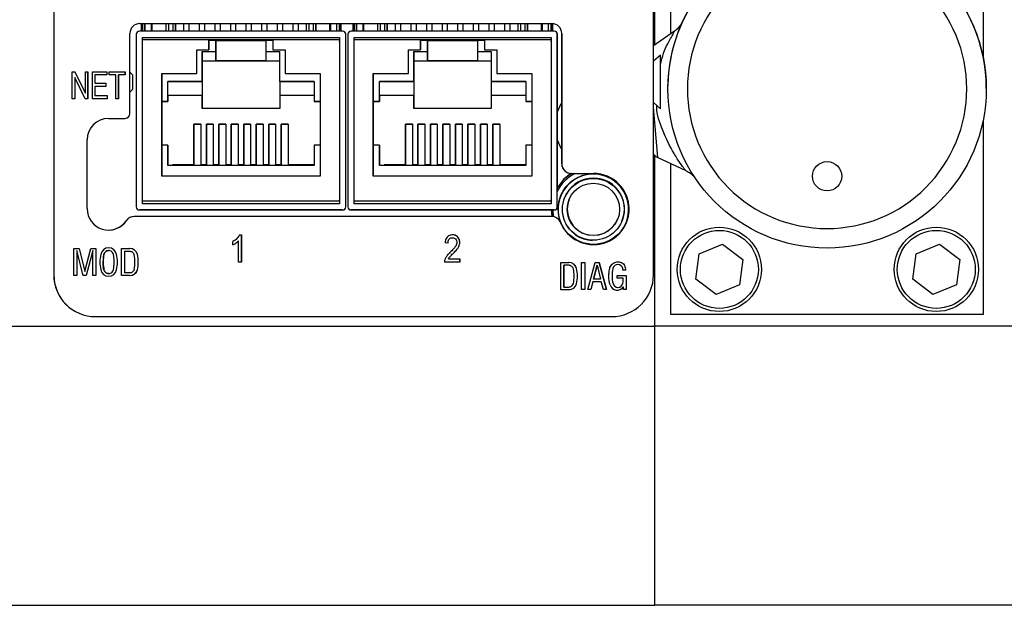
# Model space of a CAD drawing. Header units: inches. Extents: x 5.2 to 32.1, y 1.2 to 20.9.
# Tile 5 of 13: x 15 to 18.2, y 14.4 to 16.2. Entities that reach past the tile are written whole.
import ezdxf

# ---------------------------------------------------------------- set-up
doc = ezdxf.new("R2010")
doc.units = ezdxf.units.IN
doc.header["$MEASUREMENT"] = 0

msp = doc.modelspace()

# ---------------------------------------------------------------- linework, layer by layer
at = {"color": 7, "linetype": 'Continuous', "lineweight": 25}
for p, q in [((17.0708, 16.167), (17.0708, 16.7865)), ((17.122, 16.2029), (17.122, 16.753)), ((18.122, 16.753), (18.122, 16.1285)), ((15.1448, 16.6471), (15.1448, 15.4306)), ((15.1448, 16.6471), (15.1448, 15.4306)), ((17.0661, 15.4306), (17.0661, 16.6471)), ((15.4201, 16.2354), (16.7407, 16.2354)), ((15.425, 16.2354), (15.425, 16.2113)), ((15.429, 16.2113), (15.429, 16.2354)), ((15.429, 16.2354), (15.429, 16.2113)), ((15.437, 16.2113), (15.437, 16.2354)), ((15.437, 16.2354), (15.437, 16.2113)), ((15.4567, 16.2354), (15.4567, 16.2113)), ((15.5045, 16.2113), (15.5045, 16.2354)), ((15.5345, 16.2113), (15.5345, 16.2354)), ((15.5345, 16.2354), (15.5345, 16.2113)), ((15.5605, 16.2354), (15.5605, 16.2113)), ((15.5785, 16.2113), (15.5785, 16.2354)), ((15.5785, 16.2113), (15.5785, 16.2354)), ((15.6105, 16.2354), (15.6105, 16.2113)), ((15.6285, 16.2113), (15.6285, 16.2354)), ((15.6285, 16.2113), (15.6285, 16.2354)), ((15.6605, 16.2354), (15.6605, 16.2113)), ((15.6785, 16.2113), (15.6785, 16.2354)), ((15.6785, 16.2113), (15.6785, 16.2354)), ((15.7105, 16.2354), (15.7105, 16.2113)), ((15.7285, 16.2113), (15.7285, 16.2354)), ((15.7285, 16.2113), (15.7285, 16.2354)), ((15.7605, 16.2354), (15.7605, 16.2113)), ((15.7785, 16.2113), (15.7785, 16.2354)), ((15.7785, 16.2113), (15.7785, 16.2354)), ((15.8105, 16.2354), (15.8105, 16.2113)), ((15.8285, 16.2113), (15.8285, 16.2354)), ((15.8285, 16.2113), (15.8285, 16.2354)), ((15.8605, 16.2354), (15.8605, 16.2113)), ((15.8785, 16.2113), (15.8785, 16.2354)), ((15.8785, 16.2113), (15.8785, 16.2354)), ((15.9105, 16.2354), (15.9105, 16.2113)), ((15.9285, 16.2113), (15.9285, 16.2354)), ((15.9285, 16.2113), (15.9285, 16.2354)), ((15.9545, 16.2113), (15.9545, 16.2354)), ((15.9845, 16.2354), (15.9845, 16.2113)), ((15.9845, 16.2113), (15.9845, 16.2354)), ((16.0322, 16.2113), (16.0322, 16.2354)), ((16.052, 16.2113), (16.052, 16.2354)), ((16.06, 16.2354), (16.06, 16.2113)), ((16.06, 16.2113), (16.06, 16.2354)), ((16.064, 16.2113), (16.064, 16.2354)), ((16.064, 16.2354), (16.064, 16.2113)), ((16.103, 16.2354), (16.103, 16.2113)), ((16.107, 16.2113), (16.107, 16.2354)), ((16.107, 16.2354), (16.107, 16.2113)), ((16.115, 16.2113), (16.115, 16.2354)), ((16.115, 16.2354), (16.115, 16.2113)), ((16.1347, 16.2354), (16.1347, 16.2113)), ((16.1825, 16.2113), (16.1825, 16.2354)), ((16.2125, 16.2113), (16.2125, 16.2354)), ((16.2125, 16.2354), (16.2125, 16.2113)), ((16.2385, 16.2354), (16.2385, 16.2113)), ((16.2565, 16.2113), (16.2565, 16.2354)), ((16.2565, 16.2113), (16.2565, 16.2354)), ((16.2885, 16.2354), (16.2885, 16.2113)), ((16.3065, 16.2113), (16.3065, 16.2354)), ((16.3065, 16.2113), (16.3065, 16.2354)), ((16.3385, 16.2354), (16.3385, 16.2113)), ((16.3565, 16.2113), (16.3565, 16.2354)), ((16.3565, 16.2113), (16.3565, 16.2354)), ((16.3885, 16.2354), (16.3885, 16.2113)), ((16.4065, 16.2113), (16.4065, 16.2354)), ((16.4065, 16.2113), (16.4065, 16.2354)), ((16.4385, 16.2354), (16.4385, 16.2113)), ((16.4565, 16.2113), (16.4565, 16.2354)), ((16.4565, 16.2113), (16.4565, 16.2354)), ((16.4885, 16.2354), (16.4885, 16.2113)), ((16.5065, 16.2113), (16.5065, 16.2354)), ((16.5065, 16.2113), (16.5065, 16.2354)), ((16.5385, 16.2354), (16.5385, 16.2113)), ((16.5565, 16.2113), (16.5565, 16.2354)), ((16.5565, 16.2113), (16.5565, 16.2354)), ((16.5885, 16.2354), (16.5885, 16.2113)), ((16.6065, 16.2113), (16.6065, 16.2354)), ((16.6065, 16.2113), (16.6065, 16.2354)), ((16.6325, 16.2113), (16.6325, 16.2354)), ((16.6625, 16.2354), (16.6625, 16.2113)), ((16.6625, 16.2113), (16.6625, 16.2354)), ((16.7102, 16.2113), (16.7102, 16.2354)), ((16.73, 16.2113), (16.73, 16.2354)), ((16.738, 16.2354), (16.738, 16.2113)), ((16.738, 16.2113), (16.738, 16.2354)), ((16.742, 16.2113), (16.742, 16.2354)), ((16.742, 16.2354), (16.742, 16.2113)), ((15.3889, 15.9474), (15.3889, 16.2041)), ((15.4089, 16.2013), (15.4089, 15.6483)), ((16.0699, 16.2113), (15.4189, 16.2113)), ((15.4289, 16.1913), (16.0599, 16.1913)), ((15.4289, 15.6583), (15.4289, 16.1913)), ((15.429, 16.1913), (15.4289, 16.1913)), ((15.6419, 16.1833), (15.4289, 16.1833)), ((15.4289, 15.6663), (15.4289, 16.1833)), ((15.429, 16.1913), (16.0599, 16.1913)), ((15.6419, 16.1833), (15.8469, 16.1833)), ((15.6419, 16.1513), (15.6419, 16.1833)), ((15.6419, 16.1833), (15.6419, 16.1833)), ((15.8469, 16.1833), (15.6419, 16.1833)), ((15.646, 16.1813), (15.6462, 16.1833)), ((15.6627, 16.1833), (15.6629, 16.1813)), ((15.663, 16.1813), (15.6627, 16.1833)), ((15.6785, 16.1813), (15.6785, 16.1833)), ((15.6785, 16.1813), (15.6785, 16.1833)), ((15.7105, 16.1833), (15.7105, 16.1813)), ((15.7285, 16.1813), (15.7285, 16.1833)), ((15.7285, 16.1813), (15.7285, 16.1833)), ((15.7605, 16.1833), (15.7605, 16.1813)), ((15.7785, 16.1813), (15.7785, 16.1833)), ((15.7785, 16.1813), (15.7785, 16.1833)), ((15.8105, 16.1833), (15.8105, 16.1813)), ((15.826, 16.1813), (15.8262, 16.1833)), ((15.8427, 16.1833), (15.8429, 16.1813)), ((15.843, 16.1813), (15.8427, 16.1833)), ((16.0599, 16.1833), (15.8469, 16.1833)), ((15.8469, 16.1833), (15.8469, 16.1513)), ((16.0599, 16.1913), (16.0599, 15.6583)), ((16.0599, 16.1833), (16.0599, 15.6663)), ((16.0799, 15.6483), (16.0799, 16.2013)), ((16.08, 16.2013), (16.0799, 16.2013)), ((16.08, 15.6483), (16.08, 16.2013)), ((16.0869, 16.2013), (16.0869, 15.6483)), ((16.7479, 16.2113), (16.0969, 16.2113)), ((16.1069, 16.1913), (16.7379, 16.1913)), ((16.1069, 15.6583), (16.1069, 16.1913)), ((16.107, 16.1913), (16.1069, 16.1913)), ((16.3199, 16.1833), (16.1069, 16.1833)), ((16.1069, 15.6663), (16.1069, 16.1833)), ((16.107, 16.1913), (16.7379, 16.1913)), ((16.3199, 16.1833), (16.5249, 16.1833)), ((16.3199, 16.1513), (16.3199, 16.1833)), ((16.3199, 16.1833), (16.3199, 16.1833)), ((16.5249, 16.1833), (16.3199, 16.1833)), ((16.324, 16.1813), (16.3242, 16.1833)), ((16.3407, 16.1833), (16.3409, 16.1813)), ((16.341, 16.1813), (16.3407, 16.1833)), ((16.3565, 16.1813), (16.3565, 16.1833)), ((16.3565, 16.1813), (16.3565, 16.1833)), ((16.3885, 16.1833), (16.3885, 16.1813)), ((16.4065, 16.1813), (16.4065, 16.1833)), ((16.4065, 16.1813), (16.4065, 16.1833)), ((16.4385, 16.1833), (16.4385, 16.1813)), ((16.4565, 16.1813), (16.4565, 16.1833)), ((16.4565, 16.1813), (16.4565, 16.1833)), ((16.4885, 16.1833), (16.4885, 16.1813)), ((16.504, 16.1813), (16.5042, 16.1833)), ((16.5207, 16.1833), (16.5209, 16.1813)), ((16.521, 16.1813), (16.5207, 16.1833)), ((16.7379, 16.1833), (16.5249, 16.1833)), ((16.5249, 16.1833), (16.5249, 16.1513)), ((16.7379, 16.1913), (16.7379, 15.6583)), ((16.7379, 16.1833), (16.7379, 15.6663)), ((16.7579, 15.6483), (16.7579, 16.2013)), ((16.758, 16.2013), (16.7579, 16.2013)), ((16.758, 15.6978), (16.758, 16.2013)), ((16.7719, 16.2041), (16.772, 16.2041)), ((16.7719, 15.7865), (16.7719, 16.2041)), ((16.772, 16.2041), (16.772, 15.7865)), ((17.1333, 16.2108), (17.0661, 16.1637)), ((15.6027, 16.1513), (15.6419, 16.1513)), ((15.6027, 16.0752), (15.6027, 16.1513)), ((15.6027, 16.1513), (15.6419, 16.1513)), ((15.6027, 16.1513), (15.6027, 16.1513)), ((15.6027, 16.0752), (15.6027, 16.1513)), ((15.6644, 16.1813), (15.6419, 16.1813)), ((15.6419, 16.1793), (15.6419, 16.1513)), ((15.6419, 16.1513), (15.6419, 16.1513)), ((15.6644, 16.1463), (15.6644, 16.1813)), ((15.6644, 16.1813), (15.6644, 16.1163)), ((15.6644, 16.1813), (15.6644, 16.1813)), ((15.6644, 16.1813), (15.8244, 16.1813)), ((15.8244, 16.1813), (15.8244, 16.1463)), ((15.8469, 16.1813), (15.8244, 16.1813)), ((15.8469, 16.1513), (15.8862, 16.1513)), ((15.8469, 16.1513), (15.8862, 16.1513)), ((15.8469, 16.1513), (15.8469, 16.1513)), ((15.8862, 16.1513), (15.8862, 16.0752)), ((16.0599, 16.1768), (16.0599, 16.1793)), ((16.2807, 16.1513), (16.3199, 16.1513)), ((16.2807, 16.0752), (16.2807, 16.1513)), ((16.2807, 16.1513), (16.3199, 16.1513)), ((16.2807, 16.1513), (16.2807, 16.1513)), ((16.2807, 16.0752), (16.2807, 16.1513)), ((16.3424, 16.1813), (16.3199, 16.1813)), ((16.3199, 16.1793), (16.3199, 16.1513)), ((16.3199, 16.1513), (16.3199, 16.1513)), ((16.3424, 16.1463), (16.3424, 16.1813)), ((16.3424, 16.1813), (16.3424, 16.1163)), ((16.3424, 16.1813), (16.3424, 16.1813)), ((16.3424, 16.1813), (16.5024, 16.1813)), ((16.5024, 16.1813), (16.5024, 16.1463)), ((16.5249, 16.1813), (16.5024, 16.1813)), ((16.5249, 16.1513), (16.5642, 16.1513)), ((16.5249, 16.1513), (16.5642, 16.1513)), ((16.5249, 16.1513), (16.5249, 16.1513)), ((16.5642, 16.1513), (16.5642, 16.0752)), ((16.7379, 16.1768), (16.7379, 16.1793)), ((15.6204, 16.0503), (15.6204, 16.1463)), ((15.6204, 16.1463), (15.6644, 16.1463)), ((15.8244, 16.1463), (15.8684, 16.1463)), ((15.8684, 16.1463), (15.8684, 16.0503)), ((16.2984, 16.0503), (16.2984, 16.1463)), ((16.2984, 16.1463), (16.3424, 16.1463)), ((16.5024, 16.1463), (16.5464, 16.1463)), ((16.5464, 16.1463), (16.5464, 16.0503)), ((17.0889, 16.1347), (17.0661, 16.1153)), ((15.6204, 16.1163), (15.6204, 16.1163)), ((15.6204, 16.1163), (15.6644, 16.1163)), ((15.6204, 16.1163), (15.6644, 16.1163)), ((15.6205, 16.1163), (15.6205, 15.9633)), ((15.6644, 16.1163), (15.6644, 16.1163)), ((15.8244, 16.1163), (15.6644, 16.1163)), ((15.6644, 16.1163), (15.8244, 16.1163)), ((15.8244, 16.1163), (15.8684, 16.1163)), ((15.8244, 16.1163), (15.8684, 16.1163)), ((15.8244, 16.1163), (15.8244, 16.1163)), ((16.2984, 16.1163), (16.2984, 16.1163)), ((16.2984, 16.1163), (16.3424, 16.1163)), ((16.2984, 16.1163), (16.3424, 16.1163)), ((16.2985, 16.1163), (16.2985, 15.9633)), ((16.3424, 16.1163), (16.3424, 16.1163)), ((16.3424, 16.1163), (16.5024, 16.1163)), ((16.5024, 16.1163), (16.3424, 16.1163)), ((16.5024, 16.1163), (16.5464, 16.1163)), ((16.5024, 16.1163), (16.5464, 16.1163)), ((16.5024, 16.1163), (16.5024, 16.1163)), ((15.2039, 16.0811), (15.2125, 16.0811)), ((15.2039, 15.9944), (15.2039, 16.0811)), ((15.2454, 15.9944), (15.212, 16.0625)), ((15.212, 16.0625), (15.212, 15.9944)), ((15.212, 16.0625), (15.212, 15.9944)), ((15.212, 16.0625), (15.212, 16.0625)), ((15.2125, 16.0811), (15.246, 16.013)), ((15.246, 16.013), (15.2125, 16.0811)), ((15.246, 16.0811), (15.2541, 16.0811)), ((15.246, 16.013), (15.246, 16.0811)), ((15.254, 15.9944), (15.254, 16.0811)), ((15.2541, 16.0811), (15.2541, 15.9944)), ((15.2684, 16.0811), (15.3144, 16.0811)), ((15.2684, 15.9944), (15.2684, 16.0811)), ((15.2768, 16.0708), (15.2768, 16.0443)), ((15.3144, 16.0708), (15.2768, 16.0708)), ((15.2768, 16.0708), (15.2768, 16.0443)), ((15.2768, 16.0708), (15.2768, 16.0708)), ((15.3144, 16.0811), (15.3144, 16.0708)), ((15.3144, 16.0811), (15.3144, 16.0708)), ((15.3227, 16.0811), (15.3732, 16.0811)), ((15.3227, 16.0708), (15.3227, 16.0811)), ((15.3437, 16.0708), (15.3227, 16.0708)), ((15.3437, 15.9944), (15.3437, 16.0708)), ((15.3732, 16.0708), (15.3521, 16.0708)), ((15.3521, 16.0708), (15.3521, 15.9944)), ((15.3521, 15.9944), (15.3521, 16.0708)), ((15.3521, 16.0708), (15.3521, 16.0708)), ((15.3732, 16.0811), (15.3732, 16.0708)), ((15.3732, 16.0708), (15.3732, 16.0811)), ((15.398, 16.0703), (15.3889, 16.0794)), ((15.398, 16.0703), (15.3889, 16.0794)), ((15.398, 16.0703), (15.3889, 16.0794)), ((15.398, 16.0703), (15.3889, 16.0794)), ((15.398, 16.0703), (15.3889, 16.0794)), ((15.398, 16.0249), (15.398, 16.0703)), ((15.398, 16.0249), (15.398, 16.0703)), ((15.4904, 16.0752), (15.6027, 16.0752)), ((15.4904, 15.7463), (15.4904, 16.0752)), ((15.4904, 16.0752), (15.4904, 16.0752)), ((15.4904, 16.0752), (15.6027, 16.0752)), ((15.4904, 16.0752), (15.4904, 15.7463)), ((15.6027, 16.0752), (15.6027, 16.0752)), ((15.8862, 16.0752), (15.9984, 16.0752)), ((15.8862, 16.0752), (15.8862, 16.0752)), ((15.8862, 16.0752), (15.9984, 16.0752)), ((15.9984, 16.0752), (15.9984, 15.7463)), ((16.1684, 16.0752), (16.2807, 16.0752)), ((16.1684, 15.7463), (16.1684, 16.0752)), ((16.1684, 16.0752), (16.1684, 16.0752)), ((16.1684, 16.0752), (16.2807, 16.0752)), ((16.1684, 16.0752), (16.1684, 15.7463)), ((16.2807, 16.0752), (16.2807, 16.0752)), ((16.5642, 16.0752), (16.6764, 16.0752)), ((16.5642, 16.0752), (16.5642, 16.0752)), ((16.5642, 16.0752), (16.6764, 16.0752)), ((16.6764, 16.0752), (16.6764, 15.7463)), ((15.2768, 16.0443), (15.312, 16.0443)), ((15.2768, 16.0443), (15.2768, 16.0443)), ((15.2768, 16.0341), (15.2768, 16.0047)), ((15.312, 16.0341), (15.2768, 16.0341)), ((15.2768, 16.0341), (15.2768, 16.0047)), ((15.2768, 16.0341), (15.2768, 16.0341)), ((15.312, 16.0443), (15.312, 16.0341)), ((15.312, 16.0443), (15.312, 16.0341)), ((15.3889, 16.0158), (15.398, 16.0249)), ((15.3889, 16.0158), (15.398, 16.0249)), ((15.3889, 16.0158), (15.398, 16.0249)), ((15.3889, 16.0158), (15.398, 16.0249)), ((15.3889, 16.0158), (15.398, 16.0249)), ((15.5099, 16.0503), (15.6204, 16.0503)), ((15.5099, 15.9858), (15.5099, 16.0503)), ((15.51, 16.0503), (15.5099, 16.0503)), ((15.6205, 16.0503), (15.51, 16.0503)), ((15.51, 16.0053), (15.51, 16.0503)), ((15.6205, 16.0503), (15.6204, 16.0503)), ((15.6205, 16.0503), (15.6205, 16.0053)), ((15.8684, 16.0503), (15.9789, 16.0503)), ((15.8685, 16.0503), (15.8684, 16.0503)), ((15.9789, 16.0503), (15.8685, 16.0503)), ((15.8685, 16.0503), (15.8685, 16.0053)), ((15.9789, 16.0503), (15.9789, 15.9858)), ((16.1879, 16.0503), (16.2984, 16.0503)), ((16.1879, 15.9858), (16.1879, 16.0503)), ((16.188, 16.0503), (16.1879, 16.0503)), ((16.2985, 16.0503), (16.188, 16.0503)), ((16.188, 16.0053), (16.188, 16.0503)), ((16.2985, 16.0503), (16.2984, 16.0503)), ((16.2985, 16.0503), (16.2985, 16.0053)), ((16.5464, 16.0503), (16.6569, 16.0503)), ((16.5465, 16.0503), (16.5464, 16.0503)), ((16.6569, 16.0503), (16.5465, 16.0503)), ((16.5465, 16.0503), (16.5465, 16.0053)), ((16.6569, 16.0503), (16.6569, 15.9858)), ((15.212, 15.9944), (15.2039, 15.9944)), ((15.2541, 15.9944), (15.2454, 15.9944)), ((15.246, 16.013), (15.246, 16.013)), ((15.3159, 15.9944), (15.2684, 15.9944)), ((15.2768, 16.0047), (15.3159, 16.0047)), ((15.2768, 16.0047), (15.2768, 16.0047)), ((15.3159, 16.0047), (15.3159, 15.9944)), ((15.3159, 16.0047), (15.3159, 15.9944)), ((15.3521, 15.9944), (15.3437, 15.9944)), ((15.51, 16.0053), (15.51, 16.0053)), ((15.51, 16.0053), (15.51, 15.9858)), ((15.6205, 16.0053), (15.51, 16.0053)), ((15.6205, 16.0053), (15.51, 16.0053)), ((15.6205, 15.9633), (15.6205, 16.0053)), ((15.6205, 16.0053), (15.6205, 16.0053)), ((15.9789, 16.0053), (15.8685, 16.0053)), ((15.9789, 16.0053), (15.8685, 16.0053)), ((15.8685, 16.0053), (15.8685, 16.0053)), ((15.8685, 16.0053), (15.8685, 15.9633)), ((16.188, 16.0053), (16.188, 16.0053)), ((16.188, 16.0053), (16.188, 15.9858)), ((16.2985, 16.0053), (16.188, 16.0053)), ((16.2985, 16.0053), (16.188, 16.0053)), ((16.2985, 15.9633), (16.2985, 16.0053)), ((16.2985, 16.0053), (16.2985, 16.0053)), ((16.6569, 16.0053), (16.5465, 16.0053)), ((16.6569, 16.0053), (16.5465, 16.0053)), ((16.5465, 16.0053), (16.5465, 16.0053)), ((16.5465, 16.0053), (16.5465, 15.9633)), ((15.4904, 15.9858), (15.5099, 15.9858)), ((15.51, 15.9858), (15.4904, 15.9858)), ((15.51, 15.9858), (15.5099, 15.9858)), ((15.8685, 15.9633), (15.6205, 15.9633)), ((15.9789, 15.9858), (15.9984, 15.9858)), ((15.979, 15.9858), (15.9789, 15.9858)), ((15.9984, 15.9858), (15.979, 15.9858)), ((16.1684, 15.9858), (16.1879, 15.9858)), ((16.188, 15.9858), (16.1684, 15.9858)), ((16.188, 15.9858), (16.1879, 15.9858)), ((16.5465, 15.9633), (16.2985, 15.9633)), ((16.6569, 15.9858), (16.6764, 15.9858)), ((16.657, 15.9858), (16.6569, 15.9858)), ((16.6764, 15.9858), (16.657, 15.9858)), ((17.0661, 15.9821), (17.0889, 15.9627)), ((15.3203, 15.9318), (15.3733, 15.9318)), ((15.5935, 15.9133), (15.6155, 15.9133)), ((15.5935, 15.7833), (15.5935, 15.9133)), ((15.5935, 15.9133), (15.5935, 15.9133)), ((15.6155, 15.9133), (15.5935, 15.9133)), ((15.5935, 15.9133), (15.5935, 15.7833)), ((15.6155, 15.9133), (15.6155, 15.7833)), ((15.6335, 15.9133), (15.6555, 15.9133)), ((15.6335, 15.7833), (15.6335, 15.9133)), ((15.6335, 15.9133), (15.6335, 15.9133)), ((15.6555, 15.9133), (15.6335, 15.9133)), ((15.6335, 15.9133), (15.6335, 15.7833)), ((15.6555, 15.9133), (15.6555, 15.7833)), ((15.6735, 15.9133), (15.6955, 15.9133)), ((15.6735, 15.7833), (15.6735, 15.9133)), ((15.6735, 15.9133), (15.6735, 15.9133)), ((15.6955, 15.9133), (15.6735, 15.9133)), ((15.6735, 15.9133), (15.6735, 15.7833)), ((15.6955, 15.9133), (15.6955, 15.7833)), ((15.7135, 15.9133), (15.7355, 15.9133)), ((15.7135, 15.7833), (15.7135, 15.9133)), ((15.7135, 15.9133), (15.7135, 15.9133)), ((15.7355, 15.9133), (15.7135, 15.9133)), ((15.7135, 15.9133), (15.7135, 15.7833)), ((15.7355, 15.9133), (15.7355, 15.7833)), ((15.7535, 15.9133), (15.7755, 15.9133)), ((15.7535, 15.7833), (15.7535, 15.9133)), ((15.7535, 15.9133), (15.7535, 15.9133)), ((15.7755, 15.9133), (15.7535, 15.9133)), ((15.7535, 15.9133), (15.7535, 15.7833)), ((15.7755, 15.9133), (15.7755, 15.7833)), ((15.7935, 15.9133), (15.8155, 15.9133)), ((15.7935, 15.7833), (15.7935, 15.9133)), ((15.7935, 15.9133), (15.7935, 15.9133)), ((15.8155, 15.9133), (15.7935, 15.9133)), ((15.7935, 15.9133), (15.7935, 15.7833)), ((15.8155, 15.9133), (15.8155, 15.7833)), ((15.8335, 15.9133), (15.8555, 15.9133)), ((15.8335, 15.7833), (15.8335, 15.9133)), ((15.8335, 15.9133), (15.8335, 15.9133)), ((15.8555, 15.9133), (15.8335, 15.9133)), ((15.8335, 15.9133), (15.8335, 15.7833)), ((15.8555, 15.9133), (15.8555, 15.7833)), ((15.8735, 15.9133), (15.8955, 15.9133)), ((15.8735, 15.7833), (15.8735, 15.9133)), ((15.8735, 15.9133), (15.8735, 15.9133)), ((15.8955, 15.9133), (15.8735, 15.9133)), ((15.8735, 15.9133), (15.8735, 15.7833)), ((15.8955, 15.9133), (15.8955, 15.7833)), ((16.2715, 15.9133), (16.2935, 15.9133)), ((16.2715, 15.7833), (16.2715, 15.9133)), ((16.2715, 15.9133), (16.2715, 15.9133)), ((16.2935, 15.9133), (16.2715, 15.9133)), ((16.2715, 15.9133), (16.2715, 15.7833)), ((16.2935, 15.9133), (16.2935, 15.7833)), ((16.3115, 15.9133), (16.3335, 15.9133)), ((16.3115, 15.7833), (16.3115, 15.9133)), ((16.3115, 15.9133), (16.3115, 15.9133)), ((16.3335, 15.9133), (16.3115, 15.9133)), ((16.3115, 15.9133), (16.3115, 15.7833)), ((16.3335, 15.9133), (16.3335, 15.7833)), ((16.3515, 15.9133), (16.3735, 15.9133)), ((16.3515, 15.7833), (16.3515, 15.9133)), ((16.3515, 15.9133), (16.3515, 15.9133)), ((16.3735, 15.9133), (16.3515, 15.9133)), ((16.3515, 15.9133), (16.3515, 15.7833)), ((16.3735, 15.9133), (16.3735, 15.7833)), ((16.3915, 15.9133), (16.4135, 15.9133)), ((16.3915, 15.7833), (16.3915, 15.9133)), ((16.3915, 15.9133), (16.3915, 15.9133)), ((16.4135, 15.9133), (16.3915, 15.9133)), ((16.3915, 15.9133), (16.3915, 15.7833)), ((16.4135, 15.9133), (16.4135, 15.7833)), ((16.4315, 15.9133), (16.4535, 15.9133)), ((16.4315, 15.7833), (16.4315, 15.9133)), ((16.4315, 15.9133), (16.4315, 15.9133)), ((16.4535, 15.9133), (16.4315, 15.9133)), ((16.4315, 15.9133), (16.4315, 15.7833)), ((16.4535, 15.9133), (16.4535, 15.7833)), ((16.4715, 15.9133), (16.4935, 15.9133)), ((16.4715, 15.7833), (16.4715, 15.9133)), ((16.4715, 15.9133), (16.4715, 15.9133)), ((16.4935, 15.9133), (16.4715, 15.9133)), ((16.4715, 15.9133), (16.4715, 15.7833)), ((16.4935, 15.9133), (16.4935, 15.7833)), ((16.5115, 15.9133), (16.5335, 15.9133)), ((16.5115, 15.7833), (16.5115, 15.9133)), ((16.5115, 15.9133), (16.5115, 15.9133)), ((16.5335, 15.9133), (16.5115, 15.9133)), ((16.5115, 15.9133), (16.5115, 15.7833)), ((16.5335, 15.9133), (16.5335, 15.7833)), ((16.5515, 15.9133), (16.5735, 15.9133)), ((16.5515, 15.7833), (16.5515, 15.9133)), ((16.5515, 15.9133), (16.5515, 15.9133)), ((16.5735, 15.9133), (16.5515, 15.9133)), ((16.5515, 15.9133), (16.5515, 15.7833)), ((16.5735, 15.9133), (16.5735, 15.7833)), ((16.7719, 15.898), (16.7719, 15.9165)), ((18.122, 15.9261), (18.122, 15.303)), ((15.2514, 15.6429), (15.2514, 15.8629)), ((15.5099, 15.8458), (15.4904, 15.8458)), ((15.5099, 15.7813), (15.5099, 15.8458)), ((15.51, 15.8458), (15.5099, 15.8458)), ((15.51, 15.8458), (15.51, 15.7813)), ((15.9789, 15.8458), (15.9789, 15.7813)), ((15.9984, 15.8458), (15.9789, 15.8458)), ((16.1879, 15.8458), (16.1684, 15.8458)), ((16.1879, 15.7813), (16.1879, 15.8458)), ((16.188, 15.8458), (16.1879, 15.8458)), ((16.188, 15.8458), (16.188, 15.7813)), ((16.6569, 15.8458), (16.6569, 15.7813)), ((16.6764, 15.8458), (16.6569, 15.8458)), ((17.0708, 15.2664), (17.0708, 15.8124)), ((17.0802, 15.8062), (17.1701, 15.7643)), ((15.9789, 15.7813), (15.5099, 15.7813)), ((15.5255, 15.7813), (15.5255, 15.7833)), ((15.5255, 15.7833), (15.5255, 15.7833)), ((15.5255, 15.7833), (15.5255, 15.7813)), ((15.5255, 15.7833), (15.5935, 15.7833)), ((15.5935, 15.7833), (15.5255, 15.7833)), ((15.5935, 15.7833), (15.5935, 15.7833)), ((15.6155, 15.7833), (15.6335, 15.7833)), ((15.6335, 15.7833), (15.6155, 15.7833)), ((15.6155, 15.7833), (15.6155, 15.7833)), ((15.6335, 15.7833), (15.6335, 15.7833)), ((15.6555, 15.7833), (15.6735, 15.7833)), ((15.6735, 15.7833), (15.6555, 15.7833)), ((15.6555, 15.7833), (15.6555, 15.7833)), ((15.6735, 15.7833), (15.6735, 15.7833)), ((15.6955, 15.7833), (15.7135, 15.7833)), ((15.7135, 15.7833), (15.6955, 15.7833)), ((15.6955, 15.7833), (15.6955, 15.7833)), ((15.7135, 15.7833), (15.7135, 15.7833)), ((15.7355, 15.7833), (15.7535, 15.7833)), ((15.7535, 15.7833), (15.7355, 15.7833)), ((15.7355, 15.7833), (15.7355, 15.7833)), ((15.7535, 15.7833), (15.7535, 15.7833)), ((15.7755, 15.7833), (15.7935, 15.7833)), ((15.7935, 15.7833), (15.7755, 15.7833)), ((15.7755, 15.7833), (15.7755, 15.7833)), ((15.7935, 15.7833), (15.7935, 15.7833)), ((15.8155, 15.7833), (15.8335, 15.7833)), ((15.8335, 15.7833), (15.8155, 15.7833)), ((15.8155, 15.7833), (15.8155, 15.7833)), ((15.8335, 15.7833), (15.8335, 15.7833)), ((15.8555, 15.7833), (15.8735, 15.7833)), ((15.8735, 15.7833), (15.8555, 15.7833)), ((15.8555, 15.7833), (15.8555, 15.7833)), ((15.8735, 15.7833), (15.8735, 15.7833)), ((15.9789, 15.7833), (15.8955, 15.7833)), ((15.8955, 15.7833), (15.8955, 15.7833)), ((15.8955, 15.7833), (15.9789, 15.7833)), ((16.6569, 15.7813), (16.1879, 15.7813)), ((16.2035, 15.7813), (16.2035, 15.7833)), ((16.2035, 15.7833), (16.2035, 15.7833)), ((16.2035, 15.7833), (16.2035, 15.7813)), ((16.2035, 15.7833), (16.2715, 15.7833)), ((16.2715, 15.7833), (16.2035, 15.7833)), ((16.2715, 15.7833), (16.2715, 15.7833)), ((16.2935, 15.7833), (16.3115, 15.7833)), ((16.3115, 15.7833), (16.2935, 15.7833)), ((16.2935, 15.7833), (16.2935, 15.7833)), ((16.3115, 15.7833), (16.3115, 15.7833)), ((16.3335, 15.7833), (16.3515, 15.7833)), ((16.3515, 15.7833), (16.3335, 15.7833)), ((16.3335, 15.7833), (16.3335, 15.7833)), ((16.3515, 15.7833), (16.3515, 15.7833)), ((16.3735, 15.7833), (16.3915, 15.7833)), ((16.3915, 15.7833), (16.3735, 15.7833)), ((16.3735, 15.7833), (16.3735, 15.7833)), ((16.3915, 15.7833), (16.3915, 15.7833)), ((16.4135, 15.7833), (16.4315, 15.7833)), ((16.4315, 15.7833), (16.4135, 15.7833)), ((16.4135, 15.7833), (16.4135, 15.7833)), ((16.4315, 15.7833), (16.4315, 15.7833)), ((16.4535, 15.7833), (16.4715, 15.7833)), ((16.4715, 15.7833), (16.4535, 15.7833)), ((16.4535, 15.7833), (16.4535, 15.7833)), ((16.4715, 15.7833), (16.4715, 15.7833)), ((16.4935, 15.7833), (16.5115, 15.7833)), ((16.5115, 15.7833), (16.4935, 15.7833)), ((16.4935, 15.7833), (16.4935, 15.7833)), ((16.5115, 15.7833), (16.5115, 15.7833)), ((16.5335, 15.7833), (16.5515, 15.7833)), ((16.5515, 15.7833), (16.5335, 15.7833)), ((16.5335, 15.7833), (16.5335, 15.7833)), ((16.5515, 15.7833), (16.5515, 15.7833)), ((16.6569, 15.7833), (16.5735, 15.7833)), ((16.5735, 15.7833), (16.5735, 15.7833)), ((16.5735, 15.7833), (16.6569, 15.7833)), ((16.772, 15.7865), (16.7719, 15.7865)), ((17.122, 15.303), (17.122, 15.7867)), ((15.9984, 15.7463), (15.4904, 15.7463)), ((16.6764, 15.7463), (16.1684, 15.7463)), ((16.8032, 15.7553), (16.8738, 15.7553)), ((16.8032, 15.7553), (16.8032, 15.7553)), ((16.8738, 15.7403), (16.8738, 15.7403)), ((16.0599, 15.6663), (15.4289, 15.6663)), ((16.0599, 15.6583), (15.4289, 15.6583)), ((16.0599, 15.6663), (16.0599, 15.6703)), ((16.08, 15.6483), (16.0799, 15.6483)), ((16.7379, 15.6663), (16.1069, 15.6663)), ((16.7379, 15.6583), (16.1069, 15.6583)), ((16.7379, 15.6663), (16.7379, 15.6703)), ((15.4029, 15.6174), (15.4028, 15.6174)), ((16.7394, 15.6174), (15.4029, 15.6174)), ((16.0699, 15.6383), (15.4189, 15.6383)), ((15.4189, 15.6383), (15.419, 15.6383)), ((15.419, 15.6383), (16.07, 15.6383)), ((16.07, 15.6383), (16.0699, 15.6383)), ((16.7479, 15.6383), (16.0969, 15.6383)), ((16.0969, 15.6383), (16.097, 15.6383)), ((16.097, 15.6383), (16.7444, 15.6383)), ((16.7384, 15.6383), (16.7403, 15.6174)), ((16.7388, 15.6383), (16.7409, 15.6173)), ((15.3771, 15.6038), (15.3771, 15.6038)), ((15.7398, 15.5585), (15.7457, 15.5585)), ((15.7457, 15.5585), (15.7457, 15.4716)), ((15.7457, 15.4716), (15.7457, 15.5585)), ((15.7183, 15.5265), (15.7183, 15.5368)), ((15.7365, 15.4716), (15.7365, 15.5393)), ((15.7365, 15.5393), (15.7365, 15.5393)), ((16.4075, 15.5322), (16.3981, 15.5333)), ((16.4221, 15.5496), (16.4221, 15.5496)), ((16.8738, 15.5273), (16.8738, 15.5273)), ((17.2124, 15.4976), (17.2876, 15.5288)), ((17.2876, 15.5288), (17.3522, 15.4792)), ((17.9074, 15.4976), (17.9826, 15.5288)), ((17.9826, 15.5288), (18.0472, 15.4792)), ((15.2095, 15.5146), (15.2262, 15.5146)), ((15.2095, 15.4283), (15.2095, 15.5146)), ((15.2191, 15.5087), (15.2191, 15.4283)), ((15.2391, 15.4283), (15.2191, 15.5087)), ((15.2191, 15.5087), (15.2191, 15.5087)), ((15.2191, 15.5087), (15.2191, 15.4283)), ((15.2262, 15.5146), (15.2438, 15.4417)), ((15.2262, 15.5146), (15.2438, 15.4417)), ((15.2438, 15.4417), (15.263, 15.5146)), ((15.2696, 15.5087), (15.2488, 15.4283)), ((15.2696, 15.5087), (15.2488, 15.4283)), ((15.263, 15.5146), (15.2791, 15.5146)), ((15.2696, 15.4283), (15.2696, 15.5087)), ((15.2696, 15.5087), (15.2696, 15.5087)), ((15.279, 15.5146), (15.279, 15.4283)), ((15.2791, 15.5146), (15.2791, 15.4283)), ((15.3054, 15.4956), (15.3053, 15.4956)), ((15.3207, 15.5083), (15.3207, 15.5083)), ((15.3461, 15.496), (15.3461, 15.496)), ((15.3619, 15.428), (15.3619, 15.5148)), ((15.3619, 15.5148), (15.3873, 15.5148)), ((15.3717, 15.5064), (15.3717, 15.4365)), ((15.3717, 15.5064), (15.3717, 15.4365)), ((15.3717, 15.5064), (15.3717, 15.5064)), ((15.4128, 15.496), (15.4128, 15.496)), ((17.2018, 15.4169), (17.2124, 15.4976)), ((17.8968, 15.4169), (17.9074, 15.4976)), ((15.7457, 15.4716), (15.7365, 15.4716)), ((16.4455, 15.4714), (16.3964, 15.4714)), ((16.4091, 15.4816), (16.4455, 15.4816)), ((16.4091, 15.4816), (16.4091, 15.4816)), ((16.4129, 15.4874), (16.4129, 15.4874)), ((16.4455, 15.4816), (16.4455, 15.4714)), ((16.4455, 15.4714), (16.4455, 15.4816)), ((16.769, 15.383), (16.769, 15.4698)), ((16.769, 15.4698), (16.7944, 15.4698)), ((16.7787, 15.3915), (16.7787, 15.4614)), ((16.7787, 15.4614), (16.7787, 15.4614)), ((16.7787, 15.4614), (16.7787, 15.3915)), ((16.7937, 15.4614), (16.7937, 15.4614)), ((16.8359, 15.4702), (16.8462, 15.4702)), ((16.8359, 15.3831), (16.8359, 15.4702)), ((16.8462, 15.4702), (16.8462, 15.3831)), ((16.8462, 15.4702), (16.8462, 15.3831)), ((16.8555, 15.3831), (16.8793, 15.4697)), ((16.874, 15.4171), (16.8854, 15.462)), ((16.8854, 15.462), (16.874, 15.4171)), ((16.8793, 15.4697), (16.8918, 15.4697)), ((16.8854, 15.462), (16.8854, 15.462)), ((16.8854, 15.462), (16.8967, 15.4171)), ((16.8918, 15.4697), (16.9158, 15.3831)), ((16.9158, 15.3831), (16.8918, 15.4697)), ((16.9517, 15.4637), (16.9517, 15.4637)), ((16.9742, 15.4601), (16.9742, 15.4601)), ((17.3522, 15.4792), (17.3416, 15.3985)), ((18.0472, 15.4792), (18.0366, 15.3985)), ((15.1448, 15.4306), (15.1448, 15.4306)), ((15.2191, 15.4283), (15.2095, 15.4283)), ((15.2488, 15.4283), (15.2391, 15.4283)), ((15.2438, 15.4417), (15.2438, 15.4417)), ((15.2791, 15.4283), (15.2696, 15.4283)), ((15.3207, 15.4346), (15.3207, 15.4346)), ((15.3461, 15.4469), (15.3461, 15.4469)), ((15.3873, 15.428), (15.3619, 15.428)), ((15.3717, 15.4365), (15.3717, 15.4365)), ((15.4128, 15.4469), (15.4128, 15.4469)), ((16.8198, 15.451), (16.8198, 15.451)), ((16.9361, 15.4509), (16.9361, 15.4509)), ((16.9493, 15.4285), (16.9785, 15.4285)), ((16.9493, 15.4198), (16.9493, 15.4285)), ((16.9776, 15.4453), (16.9679, 15.4453)), ((16.9785, 15.4285), (16.9785, 15.3833)), ((16.9785, 15.4285), (16.9785, 15.3833)), ((16.8198, 15.4019), (16.8198, 15.4019)), ((16.8717, 15.4084), (16.8654, 15.3831)), ((16.8717, 15.4084), (16.8654, 15.3831)), ((16.8989, 15.4084), (16.8717, 15.4084)), ((16.8717, 15.4084), (16.8717, 15.4084)), ((16.874, 15.4171), (16.874, 15.4171)), ((16.8967, 15.4171), (16.874, 15.4171)), ((16.9056, 15.3831), (16.8989, 15.4084)), ((16.9363, 15.4026), (16.9363, 15.4026)), ((16.9692, 15.4198), (16.9493, 15.4198)), ((17.2664, 15.3673), (17.2018, 15.4169)), ((17.3416, 15.3985), (17.2664, 15.3673)), ((17.9614, 15.3673), (17.8968, 15.4169)), ((18.0366, 15.3985), (17.9614, 15.3673)), ((16.7944, 15.383), (16.769, 15.383)), ((16.7787, 15.3915), (16.7787, 15.3915)), ((16.8462, 15.3831), (16.8359, 15.3831)), ((16.8654, 15.3831), (16.8555, 15.3831)), ((16.9158, 15.3831), (16.9056, 15.3831)), ((16.9519, 15.3904), (16.9519, 15.3904)), ((16.9699, 15.3833), (16.9699, 15.3918)), ((16.9699, 15.3918), (16.9699, 15.3918)), ((16.9785, 15.3833), (16.9699, 15.3833)), ((18.122, 15.303), (17.122, 15.303)), ((15.2787, 15.2967), (15.2786, 15.2967)), ((15.2787, 15.2967), (16.9322, 15.2967)), ((17.0708, 15.2653), (12.3464, 15.2653)), ((17.0708, 14.8567), (17.0708, 15.2664)), ((18.7952, 15.2664), (17.0708, 15.2664)), ((17.0708, 14.3718), (17.0708, 14.8567)), ((12.3464, 14.3718), (17.0708, 14.3718)), ((17.0708, 14.3729), (18.7952, 14.3729))]:
    msp.add_line(p, q, dxfattribs=at)
at = {"color": 8, "linetype": 'Continuous', "lineweight": 25}
for p, q in [((15.4265, 16.2113), (15.4265, 16.2354)), ((15.4275, 16.2113), (15.4275, 16.2354)), ((15.4599, 16.2113), (15.4599, 16.2354)), ((15.512, 16.2354), (15.512, 16.2113)), ((15.5269, 16.2113), (15.5269, 16.2354)), ((15.962, 16.2354), (15.962, 16.2113)), ((15.9769, 16.2113), (15.9769, 16.2354)), ((16.029, 16.2113), (16.029, 16.2354)), ((16.0615, 16.2354), (16.0615, 16.2113)), ((16.0625, 16.2113), (16.0625, 16.2354)), ((16.1045, 16.2113), (16.1045, 16.2354)), ((16.1055, 16.2113), (16.1055, 16.2354)), ((16.1379, 16.2113), (16.1379, 16.2354)), ((16.19, 16.2354), (16.19, 16.2113)), ((16.2049, 16.2113), (16.2049, 16.2354)), ((16.64, 16.2354), (16.64, 16.2113)), ((16.6549, 16.2113), (16.6549, 16.2354)), ((16.707, 16.2113), (16.707, 16.2354)), ((16.7395, 16.2354), (16.7395, 16.2113)), ((16.7405, 16.2113), (16.7405, 16.2354)), ((17.0802, 15.8062), (17.0661, 15.9679)), ((16.758, 15.6483), (16.7579, 15.6483)), ((16.7462, 15.6166), (16.7441, 15.6383)), ((16.748, 15.6383), (16.7479, 15.6383))]:
    msp.add_line(p, q, dxfattribs=at)
at = {"color": 7, "linetype": 'Continuous', "lineweight": 25, "flags": 128}
for points in [[(15.6419, 16.1833), (15.6419, 16.1832), (15.6419, 16.183), (15.6419, 16.1826), (15.6419, 16.1821), (15.6419, 16.1815), (15.6419, 16.1808), (15.6419, 16.1801), (15.6419, 16.1793)], [(16.3199, 16.1833), (16.3199, 16.1832), (16.3199, 16.183), (16.3199, 16.1826), (16.3199, 16.1821), (16.3199, 16.1815), (16.3199, 16.1808), (16.3199, 16.1801), (16.3199, 16.1793)], [(15.6204, 16.1463), (15.6204, 16.1404), (15.6204, 16.1348), (15.6204, 16.1296), (15.6204, 16.1251), (15.6204, 16.1213), (15.6204, 16.1186), (15.6204, 16.1169), (15.6204, 16.1163)], [(15.6644, 16.1163), (15.6644, 16.1169), (15.6644, 16.1186), (15.6644, 16.1213), (15.6644, 16.1251), (15.6644, 16.1296), (15.6644, 16.1348), (15.6644, 16.1404), (15.6644, 16.1463)], [(15.8244, 16.1463), (15.8244, 16.1404), (15.8244, 16.1348), (15.8244, 16.1296), (15.8244, 16.1251), (15.8244, 16.1213), (15.8244, 16.1186), (15.8244, 16.1169), (15.8244, 16.1163)], [(16.2984, 16.1463), (16.2984, 16.1404), (16.2984, 16.1348), (16.2984, 16.1296), (16.2984, 16.1251), (16.2984, 16.1213), (16.2984, 16.1186), (16.2984, 16.1169), (16.2984, 16.1163)], [(16.3424, 16.1163), (16.3424, 16.1169), (16.3424, 16.1186), (16.3424, 16.1213), (16.3424, 16.1251), (16.3424, 16.1296), (16.3424, 16.1348), (16.3424, 16.1404), (16.3424, 16.1463)], [(16.5024, 16.1463), (16.5024, 16.1404), (16.5024, 16.1348), (16.5024, 16.1296), (16.5024, 16.1251), (16.5024, 16.1213), (16.5024, 16.1186), (16.5024, 16.1169), (16.5024, 16.1163)], [(17.0889, 16.0487), (17.0889, 16.0767), (17.0889, 16.1015), (17.0889, 16.1207), (17.0889, 16.1321), (17.0889, 16.1347)], [(16.7719, 15.982), (16.7684, 15.9762), (16.758, 15.9537)], [(16.758, 15.8609), (16.7684, 15.8384), (16.7719, 15.8325)], [(16.8028, 15.7553), (16.7779, 15.7356), (16.758, 15.7102)], [(16.8028, 15.7553), (16.7779, 15.7356), (16.758, 15.7102)], [(16.8028, 15.7553), (16.7779, 15.7356), (16.758, 15.7102)], [(16.8028, 15.7553), (16.7779, 15.7356), (16.758, 15.7102)], [(16.8015, 15.7553), (16.7783, 15.7367), (16.758, 15.7106)]]:
    msp.add_lwpolyline(points, dxfattribs=at)
at = {"color": 8, "linetype": 'Continuous', "lineweight": 25, "flags": 128}
msp.add_lwpolyline([(16.7462, 15.6166), (16.745, 15.6247), (16.7441, 15.6383)], dxfattribs=at)
msp.add_lwpolyline([(16.7462, 15.6166), (16.745, 15.6247), (16.7441, 15.6383)], dxfattribs=at)
msp.add_lwpolyline([(16.7462, 15.6166), (16.745, 15.6247), (16.7441, 15.6383)], dxfattribs=at)
at = {"color": 7, "linetype": 'Continuous', "lineweight": 25}
for centre, radius in [((17.622, 16.0264), 0.51), ((17.622, 15.7464), 0.047), ((16.8738, 15.6413), 0.1131), ((16.8734, 15.6402), 0.099), ((16.8734, 15.6402), 0.084), ((17.277, 15.448), 0.135), ((17.972, 15.448), 0.135), ((17.277, 15.448), 0.125), ((17.972, 15.448), 0.125)]:
    msp.add_circle(centre, radius, dxfattribs=at)
for centre, radius, start, end in [((17.622, 16.028), 0.51, 0, 179.0558), ((15.4201, 16.2041), 0.0312, 90, 180), ((16.7407, 16.2041), 0.0312, 360, 90), ((16.7407, 16.2041), 0.0312, 360, 90), ((15.4189, 16.2013), 0.01, 89.9999, 179.9988), ((16.0699, 16.2013), 0.01, 359.9988, 90), ((16.07, 16.2013), 0.01, 0.0012, 90.0001), ((16.0969, 16.2013), 0.01, 89.9999, 179.9988), ((16.7479, 16.2013), 0.01, 359.9988, 90), ((16.748, 16.2013), 0.01, 0.0012, 90.0001), ((-67.8454, 16.0277), 84.9343, 359.956131, 0.014161), ((15.3203, 15.8629), 0.0689, 90, 180), ((15.3733, 15.9474), 0.0156, 270, 0), ((17.0968, 15.8419), 0.0394, 218.5597, 245), ((16.8032, 15.7865), 0.0312, 180, 267.0066), ((16.8032, 15.7865), 0.0312, 180, 270), ((16.8734, 15.6402), 0.1131, 22.5227, 208.2704), ((16.8734, 15.6402), 0.1131, 286.5469, 208.2704), ((16.8738, 15.6413), 0.114, 202.3082, 90), ((16.8738, 15.6413), 0.099, 336.977, 157.6689), ((16.8738, 15.6413), 0.114, 270, 90), ((16.8738, 15.6413), 0.1004, 158.1503, 202.5244), ((16.8734, 15.6402), 0.1131, 286.5469, 22.5227), ((15.4189, 15.6483), 0.01, 179.9988, 270), ((16.0699, 15.6483), 0.01, 270.0001, 0.0012), ((16.07, 15.6483), 0.01, 270, 0.0012), ((16.0969, 15.6483), 0.01, 179.9988, 270), ((16.7479, 15.6483), 0.01, 270.0001, 0.0012), ((16.8738, 15.6413), 0.084, 157.7304, 202.5244), ((15.3203, 15.6429), 0.0689, 180, 325.4959), ((15.4029, 15.5861), 0.0312, 90, 145.4959), ((15.4028, 15.5861), 0.0312, 90, 145.4959), ((16.7394, 15.5861), 0.0312, 22.3082, 90), ((15.3203, 15.6429), 0.0689, 270, 325.4959), ((16.8738, 15.6413), 0.1004, 202.5244, 267.7354), ((16.8738, 15.6413), 0.084, 202.5244, 336.9156), ((15.4083, 15.4714), 0.1157, 167.7502, 192.2498), ((15.3207, 15.4912), 0.0259, 10.726, 169.274), ((15.3207, 15.4912), 0.0259, 10.726, 90), ((15.233, 15.4714), 0.1157, 347.7502, 12.2498), ((15.233, 15.4714), 0.1157, 347.7502, 12.2498), ((15.3885, 15.4899), 0.025, 14.1945, 92.7321), ((15.3885, 15.4899), 0.025, 14.1945, 90), ((15.2913, 15.4714), 0.1135, 348.2359, 11.7641), ((15.2997, 15.4714), 0.1157, 347.7502, 12.2498), ((15.2997, 15.4714), 0.1157, 347.7502, 12.2498), ((16.7956, 15.4449), 0.025, 14.1945, 92.7321), ((16.7956, 15.4449), 0.025, 14.1945, 90), ((16.9517, 15.4479), 0.0158, 9.5532, 169.0816), ((16.9517, 15.4479), 0.0158, 90, 169.0816), ((16.9359, 15.4436), 0.0417, 2.2064, 23.2928), ((16.9359, 15.4436), 0.0417, 2.2064, 23.2928), ((15.2786, 15.4306), 0.1339, 180, 270), ((15.2787, 15.4306), 0.1339, 180, 270), ((15.3207, 15.4517), 0.0259, 190.726, 349.274), ((15.3207, 15.4517), 0.0259, 270, 349.274), ((15.3885, 15.453), 0.025, 267.2679, 345.8055), ((15.3885, 15.453), 0.025, 270, 345.8055), ((16.6984, 15.4264), 0.1135, 348.2359, 11.7641), ((16.7067, 15.4264), 0.1157, 347.7502, 12.2498), ((16.7067, 15.4264), 0.1157, 347.7502, 12.2498), ((16.9322, 15.4306), 0.1339, 270, 0), ((17.0287, 15.4271), 0.0956, 165.6029, 194.8476), ((17.0287, 15.4271), 0.0956, 165.6029, 194.8476), ((16.8599, 15.4358), 0.1084, 4.9792, 7.7827), ((16.7956, 15.408), 0.025, 267.2679, 345.8055), ((16.7956, 15.408), 0.025, 270, 345.8055), ((16.95, 15.4053), 0.024, 197.0663, 325.86), ((16.9519, 15.4064), 0.016, 193.7358, 349.5139), ((16.9519, 15.4064), 0.016, 193.7358, 270), ((16.9106, 15.417), 0.0586, 346.7425, 2.8106), ((16.95, 15.4053), 0.024, 270, 325.86)]:
    msp.add_arc(centre, radius, start, end, dxfattribs=at)
at = {"color": 8, "linetype": 'Continuous', "lineweight": 25}
msp.add_arc((16.8734, 15.6402), 0.1293, 117.096, 153.1971, dxfattribs=at)
at = {"color": 7, "linetype": 'Continuous', "lineweight": 25}
for points, knots in [([(17.622, 15.5789), (17.5033, 15.5789), (17.3894, 15.6261), (17.2216, 15.7939), (17.1745, 15.9078), (17.1745, 16.1451), (17.2216, 16.259), (17.3894, 16.4268), (17.5033, 16.4739), (17.7406, 16.4739), (17.8545, 16.4268), (18.0223, 16.259), (18.0695, 16.1451), (18.0695, 15.9078), (18.0223, 15.7939), (17.8545, 15.6261), (17.7406, 15.5789), (17.622, 15.5789)], [0, 0, 0, 0, 0.125, 0.125, 0.25, 0.25, 0.375, 0.375, 0.5, 0.5, 0.625, 0.625, 0.75, 0.75, 0.875, 0.875, 1, 1, 1, 1]), ([(17.1545, 16.2334), (17.1514, 16.2289), (17.1452, 16.22), (17.1364, 16.2132), (17.132, 16.2099)], [0, 0, 0, 0, 0.503548, 1, 1, 1, 1]), ([(17.0889, 16.103), (17.0902, 16.1096), (17.0972, 16.1431), (17.1129, 16.1748), (17.1282, 16.2005), (17.133, 16.2097), (17.1333, 16.2103), (17.1334, 16.2106)], [0, 0, 0, 0, 0.109727, 0.55359, 0.720955, 0.870667, 1, 1, 1, 1]), ([(17.1702, 15.7643), (17.1702, 15.7643), (17.1707, 15.7632), (17.1642, 15.7701), (17.1523, 15.7871), (17.1261, 15.8264), (17.097, 15.8869), (17.0763, 15.9443), (17.0763, 15.9712), (17.0764, 15.9733)], [0, 0, 0, 0, 0.002799, 0.125876, 0.272715, 0.441666, 0.744755, 0.980258, 1, 1, 1, 1]), ([(17.1711, 15.7639), (17.176, 15.7613), (17.1858, 15.7562), (17.1934, 15.7485), (17.1972, 15.7446)], [0, 0, 0, 0, 0.496391, 1, 1, 1, 1]), ([(15.7398, 15.5585), (15.7382, 15.5548), (15.7355, 15.5509), (15.7279, 15.543), (15.7234, 15.5396), (15.7183, 15.5368)], [0, 0, 0, 0, 0.5, 0.5, 1, 1, 1, 1]), ([(16.4129, 15.4874), (16.4143, 15.489), (16.4171, 15.492), (16.4226, 15.4974), (16.4238, 15.4986), (16.4261, 15.5008), (16.4293, 15.5041), (16.432, 15.507), (16.4366, 15.5122), (16.4386, 15.5147), (16.4419, 15.5199), (16.4431, 15.5224), (16.4447, 15.5273), (16.4452, 15.5298), (16.4455, 15.5348), (16.4454, 15.5373), (16.4441, 15.5442), (16.4422, 15.5483), (16.4359, 15.555), (16.432, 15.5571), (16.4248, 15.5584), (16.4221, 15.5585), (16.4171, 15.5581), (16.4148, 15.5575), (16.4085, 15.5551), (16.405, 15.5523), (16.4001, 15.5444), (16.3986, 15.5394), (16.3981, 15.5333)], [0, 0, 0, 0, 0.0625, 0.0625, 0.078125, 0.078125, 0.09375, 0.125, 0.125, 0.1875, 0.1875, 0.25, 0.25, 0.3125, 0.3125, 0.375, 0.375, 0.5, 0.5, 0.625, 0.625, 0.6875, 0.6875, 0.75, 0.75, 0.875, 0.875, 1, 1, 1, 1]), ([(16.4129, 15.4874), (16.417, 15.4916), (16.4253, 15.5001), (16.436, 15.5107), (16.4425, 15.5206), (16.4453, 15.5287), (16.4457, 15.5368), (16.444, 15.5446), (16.4399, 15.5513), (16.4332, 15.5567), (16.4266, 15.5589), (16.4227, 15.5582), (16.4223, 15.5582)], [0, 0, 0, 0, 0.181478, 0.374499, 0.469683, 0.550264, 0.638221, 0.719534, 0.798296, 0.877067, 0.987323, 1, 1, 1, 1]), ([(15.7183, 15.5265), (15.7211, 15.5277), (15.7243, 15.5295), (15.7315, 15.5344), (15.7343, 15.5369), (15.7365, 15.5393)], [0, 0, 0, 0, 0.5, 0.5, 1, 1, 1, 1]), ([(16.4075, 15.5322), (16.4075, 15.5371), (16.4086, 15.5411), (16.413, 15.547), (16.416, 15.5489), (16.4215, 15.5497), (16.4235, 15.5496), (16.4271, 15.5489), (16.4287, 15.5482), (16.4315, 15.5461), (16.4328, 15.5447), (16.4347, 15.5417), (16.4353, 15.54), (16.4364, 15.5345), (16.436, 15.5303), (16.4331, 15.5238), (16.4319, 15.5217), (16.428, 15.5166), (16.4242, 15.5121), (16.4189, 15.5068), (16.415, 15.503), (16.413, 15.5011), (16.4078, 15.4957), (16.405, 15.4925), (16.4009, 15.4867), (16.3993, 15.4837), (16.397, 15.4777), (16.3963, 15.4746), (16.3964, 15.4714)], [0, 0, 0, 0, 0.125, 0.125, 0.25, 0.25, 0.3125, 0.3125, 0.375, 0.375, 0.4375, 0.4375, 0.5, 0.5, 0.625, 0.625, 0.6875, 0.6875, 0.75, 0.78125, 0.78125, 0.8125, 0.8125, 0.875, 0.875, 0.9375, 0.9375, 1, 1, 1, 1]), ([(16.4075, 15.5322), (16.4076, 15.5344), (16.4079, 15.5386), (16.4104, 15.5441), (16.4145, 15.5479), (16.4187, 15.5495), (16.4212, 15.5494), (16.4221, 15.5494)], [0, 0, 0, 0, 0.263691, 0.489401, 0.697655, 0.904621, 1, 1, 1, 1]), ([(15.3054, 15.4956), (15.3026, 15.4813), (15.3023, 15.4662), (15.3049, 15.4498), (15.3051, 15.4481), (15.3061, 15.4444), (15.3069, 15.4426), (15.3093, 15.4393), (15.3109, 15.4378), (15.3145, 15.4357), (15.3165, 15.435), (15.3203, 15.4344), (15.3221, 15.4345), (15.326, 15.4354), (15.3279, 15.4362), (15.3313, 15.4386), (15.3328, 15.4401), (15.335, 15.4436), (15.3357, 15.4454), (15.336, 15.4472)], [0, 0, 0, 0, 0.5, 0.5, 0.5625, 0.5625, 0.625, 0.625, 0.6875, 0.6875, 0.75, 0.75, 0.8125, 0.8125, 0.875, 0.875, 0.9375, 0.9375, 1, 1, 1, 1]), ([(15.3207, 15.4348), (15.3199, 15.4347), (15.3176, 15.4346), (15.3139, 15.4359), (15.3101, 15.4384), (15.3071, 15.442), (15.304, 15.45), (15.3026, 15.4682), (15.3042, 15.4847), (15.3053, 15.4956)], [0, 0, 0, 0, 0.032876, 0.096868, 0.163267, 0.22923, 0.292019, 0.528127, 1, 1, 1, 1]), ([(15.3053, 15.4956), (15.3059, 15.4975), (15.3071, 15.5014), (15.3115, 15.5058), (15.3164, 15.5082), (15.3196, 15.5081), (15.3207, 15.5081)], [0, 0, 0, 0, 0.271165, 0.559112, 0.84256, 1, 1, 1, 1]), ([(15.336, 15.4472), (15.3388, 15.4616), (15.339, 15.4767), (15.3365, 15.493), (15.3363, 15.4948), (15.3353, 15.4985), (15.3345, 15.5003), (15.332, 15.5036), (15.3304, 15.5051), (15.3269, 15.5072), (15.3249, 15.5079), (15.3211, 15.5084), (15.3192, 15.5084), (15.3154, 15.5075), (15.3135, 15.5067), (15.31, 15.5043), (15.3086, 15.5028), (15.3064, 15.4993), (15.3057, 15.4974), (15.3054, 15.4956)], [0, 0, 0, 0, 0.5, 0.5, 0.5625, 0.5625, 0.625, 0.625, 0.6875, 0.6875, 0.75, 0.75, 0.8125, 0.8125, 0.875, 0.875, 0.9375, 0.9375, 1, 1, 1, 1]), ([(15.3717, 15.5064), (15.3746, 15.5064), (15.3789, 15.5064), (15.3833, 15.5064), (15.3862, 15.5064), (15.3876, 15.5065), (15.3921, 15.5058), (15.3952, 15.5045), (15.4, 15.5002), (15.4017, 15.4974), (15.4024, 15.4946)], [0, 0, 0, 0, 0.25, 0.375, 0.375, 0.5, 0.5, 0.75, 0.75, 1, 1, 1, 1]), ([(16.8095, 15.4496), (16.8087, 15.4524), (16.807, 15.4552), (16.8022, 15.4595), (16.7991, 15.4609), (16.7946, 15.4615), (16.7932, 15.4614), (16.7903, 15.4614), (16.786, 15.4614), (16.7816, 15.4614), (16.7787, 15.4614)], [0, 0, 0, 0, 0.25, 0.25, 0.5, 0.5, 0.625, 0.625, 0.75, 1, 1, 1, 1]), ([(16.9271, 15.3982), (16.9246, 15.4072), (16.9232, 15.4167), (16.9231, 15.4309), (16.9233, 15.4356), (16.9242, 15.4427), (16.9245, 15.445), (16.9254, 15.4496), (16.9258, 15.4519), (16.9282, 15.4587), (16.9312, 15.4631), (16.9372, 15.4678), (16.9394, 15.4691), (16.9439, 15.471), (16.9462, 15.4716), (16.9532, 15.4725), (16.9585, 15.4718), (16.9677, 15.4675), (16.9716, 15.464), (16.9742, 15.4601)], [0, 0, 0, 0, 0.25, 0.25, 0.375, 0.375, 0.4375, 0.4375, 0.5, 0.5, 0.625, 0.625, 0.6875, 0.6875, 0.75, 0.75, 0.875, 0.875, 1, 1, 1, 1]), ([(16.9519, 15.4719), (16.9532, 15.4719), (16.9571, 15.472), (16.9632, 15.4699), (16.9697, 15.466), (16.9727, 15.462), (16.9742, 15.4601)], [0, 0, 0, 0, 0.150897, 0.438756, 0.725414, 1, 1, 1, 1]), ([(15.4024, 15.4483), (15.4017, 15.4457), (15.4002, 15.443), (15.3958, 15.4388), (15.393, 15.4374), (15.3888, 15.4365), (15.3875, 15.4365), (15.3843, 15.4365), (15.3796, 15.4365), (15.3749, 15.4365), (15.3717, 15.4365)], [0, 0, 0, 0, 0.25, 0.25, 0.5, 0.5, 0.625, 0.625, 0.75, 1, 1, 1, 1]), ([(16.7787, 15.3915), (16.7819, 15.3915), (16.7866, 15.3915), (16.7913, 15.3915), (16.7945, 15.3915), (16.7958, 15.3915), (16.8, 15.3924), (16.8029, 15.3938), (16.8072, 15.398), (16.8087, 15.4007), (16.8095, 15.4033)], [0, 0, 0, 0, 0.25, 0.375, 0.375, 0.5, 0.5, 0.75, 0.75, 1, 1, 1, 1])]:
    msp.add_open_spline(points, degree=3, knots=knots, dxfattribs=at)
msp.add_open_spline([(16.4091, 15.4816), (16.4101, 15.4835), (16.4114, 15.4855), (16.4129, 15.4874)], degree=3, dxfattribs=at)
msp.add_open_spline([(16.4091, 15.4816), (16.4101, 15.4835), (16.4114, 15.4855), (16.4129, 15.4874)], degree=3, dxfattribs=at)

doc.saveas('drawing.dxf')
